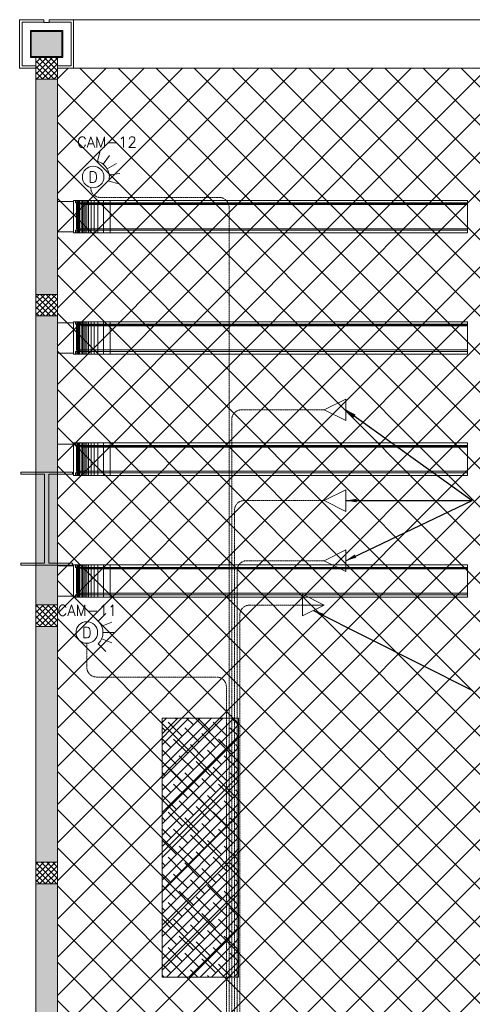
# Model space of a CAD drawing. Header units: millimetres. Extents: x -150 to 17700, y -13097 to 13830.
# Tile 6 of 67: x -150 to 4047, y 4714 to 13830. Entities that reach past the tile are written whole.
import ezdxf
from ezdxf.enums import TextEntityAlignment as Align

# ---------------------------------------------------------------- set-up
doc = ezdxf.new("R2010")
doc.units = ezdxf.units.MM
doc.header["$MEASUREMENT"] = 0
doc.linetypes.add('HIDDENX2', pattern=[0.75, 0.5, -0.25])
doc.layers.get('0').update_dxf_attribs({"lineweight": 5})
for name, color, linetype, lineweight, true_color in [('M-MEP-ELIT-CABLE', 7, 'HIDDENX2', 20, 0x960000), ('M-MEP-ELIT-DEVICES', 5, 'Continuous', 20, 0x0000ff), ('M-MEP-ELTV-CABLE', 7, 'HIDDENX2', 20, 0x007d00), ('M-MEP-ELTV-CAM', 5, 'Continuous', 20, 0x0000ff), ('RCP XREF$0$A-CEILING-01', 9, 'Continuous', 0, 0x808080), ('RCP XREF$0$A-CEILING-07', 9, 'Continuous', 0, 0x808080), ('RCP XREF$0$A-CLMN P', 9, 'Continuous', 0, 0x808080), ('RCP XREF$0$A-Wall & Column', 9, 'Continuous', 0, 0x808080), ('RCP XREF$0$Column', 9, 'Continuous', 0, 0x808080), ('RCP XREF$0$ND_26_HATCH', 9, 'Continuous', 0, 0x808080), ('RCP XREF$0$XR-CP-DS$0$A-DOWN LIG', 9, 'Continuous', 0, 0x808080), ('RCP XREF$0$XR-CP-DS$0$Level 24', 9, 'Continuous', 0, 0x808080)]:
    doc.layers.add(name, color=color, linetype=linetype, lineweight=lineweight, true_color=true_color)
doc.layers.add('M-MEP-ELLG-TEXT', color=7, linetype='Continuous', lineweight=15)
doc.layers.add('M-MEP-GEN', color=7, linetype='Continuous', lineweight=5)
doc.styles.add('Oswald Light', font='txt')
doc.styles.get("Standard").update_dxf_attribs({"font": 'romans.shx'})
doc.dimstyles.new('MDS-50', dxfattribs={"dimtxt": 100, "dimasz": 100, "dimexe": 50, "dimexo": 50, "dimgap": 25, "dimtad": 1, "dimdec": 0, "dimtxsty": 'Oswald Light', "dimcen": 0, "dimdle": 1.5875, "dimazin": 0, "dimtfac": 1, "dimtdec": 0, "dimtix": 1, "dimtmove": 0, "dimatfit": 0, "dimfxl": 1, "dimfrac": 2, "dimtolj": 1, "dimarcsym": 0})

# ---------------------------------------------------------------- blocks, each defined once
blk = doc.blocks.new('RCP XREF')
at = {"layer": 'RCP XREF$0$ND_26_HATCH', "lineweight": 0, "true_color": 0x808080, "transparency": 33554687}
h = blk.add_hatch(color=8, dxfattribs=at)
h.dxf.hatch_style = 1
h.paths.add_polyline_path([(242, 13722), (-42, 13722), (-42, 13488), (242, 13488)])
h = blk.add_hatch(color=8, dxfattribs=at)
h.dxf.hatch_style = 1
h.paths.add_polyline_path([(200, 13280), (0, 13280), (0, 0), (4190, 0), (4190, 650), (4390, 650), (4390, 850), (3990, 850), (3990, 200), (200, 200), (200, 8735.8), (200, 8835.8), (200, 9585.8), (200, 9685.8), (200, 10435.8), (200, 10535.8), (200, 11285.8), (200, 11385.8), (200, 12135.8), (200, 12235.8)])
h.paths.add_polyline_path([(0, 11087.2), (200, 11087.2), (200, 11287.2), (0, 11287.2)], flags=17)
h.paths.add_polyline_path([(0, 8211.4), (200, 8211.4), (200, 8411.4), (0, 8411.4)], flags=17)
h.paths.add_polyline_path([(0, 5830), (200, 5830), (200, 6030), (0, 6030)], flags=17)
h.paths.add_polyline_path([(0, 3420), (200, 3420), (200, 3620), (0, 3620)], flags=17)
h.paths.add_polyline_path([(0, 0), (200, 0), (200, 200), (0, 200)], flags=17)
h.paths.add_polyline_path([(1995, 0.3), (2195, 0.3), (2195, 200.3), (1995, 200.3)], flags=16)
h.paths.add_polyline_path([(3990, 0), (4190, 0), (4190, 200), (3990, 200)], flags=17)
h.paths.add_polyline_path([(4190, 650), (4390, 650), (4390, 850), (4190, 850)], flags=17)
at = {"layer": 'RCP XREF$0$A-CEILING-01', "color": 8, "linetype": 'Continuous', "lineweight": 0, "true_color": 0x808080}
for p, q in [((200, 13281.5), (298.5, 13380)), ((200, 12927.9), (652.1, 13380)), ((200, 12574.4), (1005.6, 13380)), ((200, 12220.8), (1359.2, 13380)), ((200, 11867.3), (1712.7, 13380)), ((200, 11513.7), (2066.3, 13380)), ((200, 11160.2), (2419.8, 13380)), ((200, 10806.6), (2773.4, 13380)), ((200, 10453), (3127, 13380)), ((200, 10099.5), (3480.5, 13380)), ((200, 9745.9), (3834.1, 13380)), ((200, 9392.4), (4187.6, 13380)), ((200, 9038.8), (4541.2, 13380)), ((200, 8685.3), (4894.7, 13380)), ((200, 8331.7), (5248.3, 13380)), ((200, 7978.2), (5601.8, 13380)), ((200, 7271.1), (6308.9, 13380)), ((200, 6917.5), (6662.5, 13380)), ((200, 6564), (7016, 13380)), ((200, 6210.4), (7369.6, 13380)), ((200, 5856.9), (7723.1, 13380)), ((200, 5149.7), (8430.3, 13380)), ((200, 4796.2), (8783.8, 13380)), ((200, 3735.5), (9844.5, 13380)), ((200, 7624.6), (5890, 13314.6)), ((277.4, 4520), (9137.4, 13380)), ((10245.6, 3542.9), (408.6, 13380)), ((441.6, 3270), (10551.6, 13380)), ((630.9, 4520), (9490.9, 13380)), ((5890, 8252.1), (762.1, 13380)), ((6077.3, 8418.4), (1115.7, 13380)), ((1148.7, 3270), (11258.7, 13380)), ((10776, 4073.3), (1469.2, 13380)), ((1502.2, 3270), (11612.2, 13380)), ((5890.1, 9312.7), (1822.8, 13380)), ((11129.5, 4426.8), (2176.3, 13380)), ((2209.3, 3270), (12319.3, 13380)), ((10834.4, 5075.5), (2529.9, 13380)), ((2562.9, 3270), (12672.9, 13380)), ((11011.1, 5252.3), (2883.5, 13380)), ((11187.9, 5429.1), (3237, 13380)), ((11364.7, 5605.9), (3590.6, 13380)), ((6029.9, 11294.2), (3944.1, 13380)), ((10125.7, 3309.3), (200, 13235)), ((1855.8, 3270), (11865.8, 13280)), ((10011.5, 3070), (200, 12881.5)), ((9457.9, 3270), (200, 12527.9)), ((9104.4, 3270), (200, 12174.4)), ((5990.8, 6030), (200, 11820.8)), ((8397.3, 3270), (200, 11467.3)), ((200, 5503.3), (5890.1, 11193.4)), ((8043.7, 3270), (200, 11113.7)), ((7690.2, 3270), (200, 10760.2)), ((7336.6, 3270), (200, 10406.6)), ((6983, 3270), (200, 10053)), ((5979.5, 3920), (200, 9699.5)), ((5625.9, 3920), (200, 9345.9)), ((200, 3382), (5948, 9130)), ((5272.4, 3920), (200, 8992.4)), ((4918.8, 3920), (200, 8638.8)), ((795.1, 3270), (5890, 8364.9)), ((4565.3, 3920), (200, 8285.3)), ((4211.7, 3920), (200, 7931.7)), ((3945, 3833.2), (200, 7578.2)), ((3945, 3479.6), (200, 7224.6)), ((3801.1, 3270), (200, 6871.1)), ((3447.5, 3270), (200, 6517.5)), ((3094, 3270), (200, 6164)), ((2740.4, 3270), (200, 5810.4)), ((2386.9, 3270), (200, 5456.9)), ((2033.3, 3270), (200, 5103.3)), ((429.7, 4520), (200, 4749.7))]:
    blk.add_line(p, q, dxfattribs=at)
at = {"layer": 'RCP XREF$0$A-CEILING-01', "color": 8, "lineweight": 0, "true_color": 0x808080}
for p, q in [((350, 13380), (200, 13380)), ((200, 13380), (200, 4520)), ((5890, 13380), (350, 13380))]:
    blk.add_line(p, q, dxfattribs=at)
at = {"layer": 'RCP XREF$0$A-CEILING-07', "color": 8, "linetype": 'Continuous', "lineweight": 0, "true_color": 0x808080}
for p, q in [((1170.4, 7324), (1210.9, 7364.5)), ((1170.4, 7219.7), (1315.2, 7364.5)), ((1170.4, 7115.4), (1419.5, 7364.5)), ((1170.4, 7011.1), (1523.8, 7364.5)), ((1170.4, 6906.8), (1628.1, 7364.5)), ((1170.4, 6802.5), (1732.4, 7364.5)), ((1170.4, 6698.2), (1836.7, 7364.5)), ((1170.4, 6593.9), (1878.3, 7301.9)), ((1355.9, 7196.6), (1225.5, 7327)), ((1303.7, 7353), (1292.2, 7364.5)), ((1460.2, 7300.9), (1396.5, 7364.5)), ((1616.6, 7248.7), (1500.8, 7364.5)), ((1773.1, 7196.6), (1642.7, 7327)), ((1720.9, 7353), (1709.4, 7364.5)), ((1877.4, 7300.9), (1813.7, 7364.5)), ((1199.4, 7248.7), (1170.4, 7277.8)), ((1512.3, 7144.4), (1382, 7274.8)), ((1668.8, 7092.3), (1538.4, 7222.7)), ((1878.3, 7195.6), (1799.1, 7274.8)), ((1170.4, 6489.6), (1878.3, 7197.6)), ((1251.6, 7092.3), (1170.4, 7173.5)), ((1408, 7040.1), (1277.7, 7170.5)), ((1564.5, 6988), (1434.1, 7118.4)), ((1825.2, 7040.1), (1694.8, 7170.5)), ((1878.3, 7091.3), (1851.3, 7118.4)), ((1170.4, 6385.3), (1878.3, 7093.3)), ((1303.7, 6935.8), (1173.4, 7066.2)), ((1720.9, 6935.8), (1590.5, 7066.2)), ((1170.4, 6281), (1878.3, 6989)), ((1460.2, 6883.7), (1329.8, 7014.1)), ((1616.6, 6831.5), (1486.3, 6961.9)), ((1877.4, 6883.7), (1747, 7014.1)), ((1170.4, 6176.7), (1878.3, 6884.7)), ((1199.4, 6831.5), (1170.4, 6860.6)), ((1355.9, 6779.4), (1225.5, 6909.8)), ((1512.3, 6727.2), (1382, 6857.6)), ((1773.1, 6779.4), (1642.7, 6909.8)), ((1878.3, 6778.4), (1799.1, 6857.6)), ((1170.4, 6072.4), (1878.3, 6780.4)), ((1251.6, 6675.1), (1170.4, 6756.3)), ((1408, 6622.9), (1277.7, 6753.3)), ((1668.8, 6675.1), (1538.4, 6805.5)), ((1825.2, 6622.9), (1694.8, 6753.3)), ((1170.4, 5968.1), (1878.3, 6676.1)), ((1564.5, 6570.8), (1434.1, 6701.2)), ((1878.3, 6674.1), (1851.3, 6701.2)), ((1170.4, 5863.8), (1878.3, 6571.8)), ((1303.7, 6518.6), (1173.4, 6649)), ((1460.2, 6466.5), (1329.8, 6596.9)), ((1720.9, 6518.6), (1590.5, 6649)), ((1877.4, 6466.5), (1747, 6596.9)), ((1355.9, 6362.2), (1225.5, 6492.6)), ((1616.6, 6414.3), (1486.3, 6544.7)), ((1773.1, 6362.2), (1642.7, 6492.6)), ((1170.4, 5759.5), (1878.3, 6467.5)), ((1199.4, 6414.3), (1170.4, 6443.4)), ((1512.3, 6310), (1382, 6440.4)), ((1668.8, 6257.9), (1538.4, 6388.3)), ((1878.3, 6361.2), (1799.1, 6440.4)), ((1170.4, 5655.2), (1878.3, 6363.2)), ((1251.6, 6257.9), (1170.4, 6339.1)), ((1408, 6205.7), (1277.7, 6336.1)), ((1825.2, 6205.7), (1694.8, 6336.1)), ((1170.4, 5550.9), (1878.3, 6258.9)), ((1303.7, 6101.4), (1173.4, 6231.8)), ((1564.5, 6153.6), (1434.1, 6284)), ((1720.9, 6101.4), (1590.5, 6231.8)), ((1878.3, 6256.9), (1851.3, 6284)), ((1170.4, 5446.6), (1878.3, 6154.6)), ((1460.2, 6049.3), (1329.8, 6179.7)), ((1616.6, 5997.1), (1486.3, 6127.5)), ((1877.4, 6049.3), (1747, 6179.7)), ((1170.4, 5342.3), (1878.3, 6050.3)), ((1199.4, 5997.1), (1170.4, 6026.2)), ((1355.9, 5945), (1225.5, 6075.4)), ((1512.3, 5892.9), (1382, 6023.2)), ((1773.1, 5945), (1642.7, 6075.4)), ((1878.3, 5944), (1799.1, 6023.2)), ((1170.4, 5238), (1878.3, 5946)), ((1668.8, 5840.7), (1538.4, 5971.1)), ((1251.6, 5840.7), (1170.4, 5921.9)), ((1170.4, 5133.7), (1878.3, 5841.7)), ((1408, 5788.6), (1277.7, 5918.9)), ((1564.5, 5736.4), (1434.1, 5866.8)), ((1825.2, 5788.6), (1694.8, 5918.9)), ((1878.3, 5839.7), (1851.3, 5866.8)), ((1303.7, 5684.3), (1173.4, 5814.6)), ((1460.2, 5632.1), (1329.8, 5762.5)), ((1720.9, 5684.3), (1590.5, 5814.6)), ((1877.4, 5632.1), (1747, 5762.5)), ((1170.4, 5029.4), (1878.3, 5737.4)), ((1355.9, 5527.8), (1225.5, 5658.2)), ((1616.6, 5580), (1486.3, 5710.3)), ((1773.1, 5527.8), (1642.7, 5658.2)), ((1199.4, 5580), (1170.4, 5609)), ((1210, 4964.7), (1878.3, 5633.1)), ((1512.3, 5475.7), (1382, 5606)), ((1878.3, 5526.8), (1799.1, 5606)), ((1251.6, 5423.5), (1170.4, 5504.7)), ((1408, 5371.4), (1277.7, 5501.7)), ((1314.3, 4964.7), (1878.3, 5528.8)), ((1668.8, 5423.5), (1538.4, 5553.9)), ((1825.2, 5371.4), (1694.8, 5501.7)), ((1303.7, 5267.1), (1173.4, 5397.4)), ((1418.6, 4964.7), (1878.3, 5424.5)), ((1564.5, 5319.2), (1434.1, 5449.6)), ((1720.9, 5267.1), (1590.5, 5397.4)), ((1878.3, 5422.5), (1851.3, 5449.6)), ((1460.2, 5214.9), (1329.8, 5345.3)), ((1616.6, 5162.8), (1486.3, 5293.1)), ((1522.9, 4964.7), (1878.3, 5320.2)), ((1877.4, 5214.9), (1747, 5345.3)), ((1355.9, 5110.6), (1225.5, 5241)), ((1627.2, 4964.7), (1878.3, 5215.9)), ((1773.1, 5110.6), (1642.7, 5241)), ((1199.4, 5162.8), (1170.4, 5191.8)), ((1512.3, 5058.5), (1382, 5188.8)), ((1668.8, 5006.3), (1538.4, 5136.7)), ((1731.5, 4964.7), (1878.3, 5111.6)), ((1878.3, 5109.6), (1799.1, 5188.8)), ((1251.6, 5006.3), (1170.4, 5087.5)), ((1397.5, 4964.7), (1277.7, 5084.5)), ((1501.8, 4964.7), (1434.1, 5032.4)), ((1814.7, 4964.7), (1694.8, 5084.5)), ((1878.3, 5005.3), (1851.3, 5032.4)), ((1188.9, 4964.7), (1173.4, 4980.2)), ((1606.1, 4964.7), (1590.5, 4980.2)), ((1835.8, 4964.7), (1878.3, 5007.3))]:
    blk.add_line(p, q, dxfattribs=at)
at = {"layer": 'RCP XREF$0$A-CEILING-07', "color": 8, "lineweight": 0, "true_color": 0x808080}
for p, q in [((1170.4, 7364.5), (1878.3, 7364.5)), ((1170.4, 4964.7), (1170.4, 7364.5)), ((1878.3, 7364.5), (1878.3, 4964.7)), ((1878.3, 4964.7), (1170.4, 4964.7))]:
    blk.add_line(p, q, dxfattribs=at)
at = {"layer": 'RCP XREF$0$A-CLMN P', "color": 8, "lineweight": 0, "true_color": 0x808080}
for p, q in [((-150, 13380), (-150, 13830)), ((-150, 13830), (75, 13830)), ((-128, 13402), (-128, 13808)), ((-128, 13808), (73, 13808)), ((75, 13830), (75, 13805)), ((75, 13805), (125, 13805)), ((125, 13805), (125, 13830)), ((125, 13830), (350, 13830)), ((328, 13808), (127, 13808)), ((328, 13402), (328, 13808)), ((350, 13830), (350, 13380)), ((-50, 13730), (250, 13730)), ((-50, 13480), (-50, 13730)), ((-42, 13722), (242, 13722)), ((-42, 13488), (-42, 13722)), ((242, 13722), (242, 13488)), ((250, 13730), (250, 13480)), ((0, 13402), (-128, 13402)), ((250, 13480), (-50, 13480)), ((242, 13488), (-42, 13488)), ((200, 13402), (328, 13402)), ((0, 13380), (-150, 13380)), ((350, 13380), (200, 13380))]:
    blk.add_line(p, q, dxfattribs=at)
at = {"layer": 'RCP XREF$0$A-Wall & Column', "color": 8, "lineweight": 0, "true_color": 0x808080}
for p, q in [((350, 13830), (17200, 13830)), ((0, 13480), (0, 0)), ((200, 13480), (0, 13480)), ((0, 13480), (0, 13280)), ((200, 13480), (200, 200)), ((200, 13280), (200, 13480)), ((0, 13280), (200, 13280)), ((200, 11287.2), (0, 11287.2)), ((0, 11287.2), (0, 11087.2)), ((200, 11087.2), (200, 11287.2)), ((0, 11087.2), (200, 11087.2)), ((200, 8411.4), (0, 8411.4)), ((0, 8411.4), (0, 8211.4)), ((200, 8211.4), (200, 8411.4)), ((0, 8211.4), (200, 8211.4)), ((200, 6030), (0, 6030)), ((0, 6030), (0, 5830)), ((200, 5830), (200, 6030)), ((0, 5830), (200, 5830))]:
    blk.add_line(p, q, dxfattribs=at)
at = {"layer": 'RCP XREF$0$Column', "color": 8, "lineweight": 0, "true_color": 0x808080}
for p, q in [((-140.5, 9621.8), (-140.5, 9641.8)), ((-140.5, 9641.8), (340.5, 9641.8)), ((80.5, 9621.8), (-140.5, 9621.8)), ((80.5, 8799.8), (80.5, 9621.8)), ((340.5, 9621.8), (119.5, 9621.8)), ((119.5, 9621.8), (119.5, 8799.8)), ((340.5, 9641.8), (340.5, 9621.8)), ((-140.5, 8779.8), (-140.5, 8799.8)), ((-140.5, 8799.8), (80.5, 8799.8)), ((340.5, 8779.8), (-140.5, 8779.8)), ((119.5, 8799.8), (340.5, 8799.8)), ((340.5, 8799.8), (340.5, 8779.8))]:
    blk.add_line(p, q, dxfattribs=at)
at = {"layer": 'RCP XREF$0$ND_26_HATCH', "color": 8, "linetype": 'Continuous', "lineweight": 0, "true_color": 0x808080}
for p, q in [((0, 13432.1), (47.9, 13480)), ((0, 13379.1), (100.9, 13480)), ((0, 13326), (154, 13480)), ((170.6, 13280), (0, 13450.6)), ((7, 13280), (200, 13473)), ((200, 13303.6), (23.6, 13480)), ((60, 13280), (200, 13420)), ((200, 13356.7), (76.7, 13480)), ((200, 13409.7), (129.7, 13480)), ((200, 13462.7), (182.7, 13480)), ((117.6, 13280), (0, 13397.6)), ((64.5, 13280), (0, 13344.5)), ((113.1, 13280), (200, 13366.9)), ((166.1, 13280), (200, 13313.9)), ((11.5, 13280), (0, 13291.5)), ((0, 11257.8), (29.5, 11287.2)), ((0, 11204.7), (82.5, 11287.2)), ((0, 11151.7), (135.5, 11287.2)), ((0, 11098.7), (188.6, 11287.2)), ((189, 11087.2), (0, 11276.2)), ((136, 11087.2), (0, 11223.2)), ((41.6, 11087.2), (200, 11245.6)), ((200, 11129.3), (42.1, 11287.2)), ((200, 11182.3), (95.1, 11287.2)), ((200, 11235.3), (148.1, 11287.2)), ((83, 11087.2), (0, 11170.2)), ((94.6, 11087.2), (200, 11192.6)), ((147.7, 11087.2), (200, 11139.6)), ((29.9, 11087.2), (0, 11117.1)), ((0, 8394), (17.4, 8411.4)), ((0, 8340.9), (70.5, 8411.4)), ((0, 8287.9), (123.5, 8411.4)), ((0, 8234.9), (176.5, 8411.4)), ((200, 8212.5), (1.1, 8411.4)), ((200, 8265.5), (54.1, 8411.4)), ((200, 8318.5), (107.1, 8411.4)), ((200, 8371.6), (160.2, 8411.4)), ((148, 8211.4), (0, 8359.4)), ((95, 8211.4), (0, 8306.4)), ((29.6, 8211.4), (200, 8381.8)), ((82.6, 8211.4), (200, 8328.8)), ((42, 8211.4), (0, 8253.4)), ((135.6, 8211.4), (200, 8275.8)), ((188.7, 8211.4), (200, 8222.7)), ((0, 6007.5), (22.5, 6030)), ((0, 5954.5), (75.5, 6030)), ((0, 5901.4), (128.6, 6030)), ((0, 5848.4), (181.6, 6030)), ((196, 5830), (0, 6026)), ((200, 5879), (49, 6030)), ((200, 5932), (102, 6030)), ((200, 5985.1), (155.1, 6030)), ((142.9, 5830), (0, 5972.9)), ((34.6, 5830), (200, 5995.4)), ((87.7, 5830), (200, 5942.3)), ((89.9, 5830), (0, 5919.9)), ((36.9, 5830), (0, 5866.9)), ((140.7, 5830), (200, 5889.3)), ((193.7, 5830), (200, 5836.3))]:
    blk.add_line(p, q, dxfattribs=at)
at = {"layer": 'RCP XREF$0$XR-CP-DS$0$A-DOWN LIG', "color": 8, "lineweight": 0, "true_color": 0x808080}
for p, q in [((350, 12147.7), (200, 12147.7)), ((200, 12147.7), (200, 11867)), ((350, 11857), (350, 12157)), ((350, 12157), (367.1, 12157)), ((350, 11867), (350, 12147.7)), ((4000.4, 12157), (367, 12157)), ((367, 12157), (367, 12133.2)), ((367, 12133.2), (4000.4, 12133.2)), ((4000.7, 12128.8), (378.1, 12128.8)), ((378.1, 12128.8), (378.1, 11895.2)), ((381.2, 12157), (381.2, 11857)), ((387, 12157), (387, 11857)), ((395.7, 12157), (395.7, 11857)), ((405.8, 12157), (405.8, 11857)), ((4001.7, 12133.2), (418, 12133.2)), ((418, 12133.2), (418, 12118.9)), ((419.9, 12157), (419.9, 11857)), ((433.3, 12157), (433.3, 11857)), ((445.4, 12157), (445.4, 11857)), ((458.6, 12157), (458.6, 11857)), ((472.4, 12157), (472.4, 11857)), ((488.5, 12157), (488.5, 11857)), ((514.2, 12157), (514.2, 11857)), ((540.3, 12157), (540.3, 11857)), ((574.9, 12157), (574.9, 11857)), ((627.7, 12157), (627.7, 11857)), ((689.6, 12157), (689.6, 11857)), ((4000.4, 12133.2), (4000.4, 12157)), ((4000.7, 11895.2), (4000.7, 12128.8)), ((4001.7, 12118.9), (4001.7, 12133.2)), ((418, 12118.9), (4001.7, 12118.9)), ((200, 11867), (350, 11867)), ((367.1, 11857), (350, 11857)), ((367.1, 11857), (367.1, 11880.8)), ((367.1, 11880.8), (4000.4, 11880.8)), ((4000.4, 11857), (367.1, 11857)), ((378.1, 11895.2), (4000.7, 11895.2)), ((418, 11880.8), (418, 11895.2)), ((418, 11895.2), (4001.7, 11895.2)), ((4001.7, 11880.8), (418, 11880.8)), ((4000.4, 11880.8), (4000.4, 11857)), ((4001.7, 11895.2), (4001.7, 11880.8)), ((350, 10734), (350, 11034)), ((350, 11034), (367.1, 11034)), ((4000.4, 11034), (367, 11034)), ((367, 11034), (367, 11010.2)), ((381.2, 11034), (381.2, 10734)), ((387, 11034), (387, 10734)), ((395.7, 11034), (395.7, 10734)), ((405.8, 11034), (405.8, 10734)), ((419.9, 11034), (419.9, 10734)), ((433.3, 11034), (433.3, 10734)), ((445.4, 11034), (445.4, 10734)), ((458.6, 11034), (458.6, 10734)), ((472.4, 11034), (472.4, 10734)), ((488.5, 11034), (488.5, 10734)), ((514.2, 11034), (514.2, 10734)), ((540.3, 11034), (540.3, 10734)), ((574.9, 11034), (574.9, 10734)), ((627.7, 11034), (627.7, 10734)), ((689.6, 11034), (689.6, 10734)), ((4000.4, 11010.2), (4000.4, 11034)), ((350, 11024.7), (200, 11024.7)), ((200, 11024.7), (200, 10744)), ((350, 10744), (350, 11024.7)), ((367, 11010.2), (4000.4, 11010.2)), ((4000.7, 11005.8), (378.1, 11005.8)), ((378.1, 11005.8), (378.1, 10772.1)), ((4001.7, 11010.2), (418, 11010.2)), ((418, 11010.2), (418, 10995.8)), ((418, 10995.8), (4001.7, 10995.8)), ((4000.7, 10772.1), (4000.7, 11005.8)), ((4001.7, 10995.8), (4001.7, 11010.2)), ((367.1, 10734), (367.1, 10757.8)), ((367.1, 10757.8), (4000.4, 10757.8)), ((378.1, 10772.1), (4000.7, 10772.1)), ((418, 10757.8), (418, 10772.1)), ((418, 10772.1), (4001.7, 10772.1)), ((4001.7, 10757.8), (418, 10757.8)), ((4000.4, 10757.8), (4000.4, 10734)), ((4001.7, 10772.1), (4001.7, 10757.8)), ((200, 10744), (350, 10744)), ((367.1, 10734), (350, 10734)), ((4000.4, 10734), (367.1, 10734)), ((350, 9901.7), (200, 9901.7)), ((200, 9901.7), (200, 9621)), ((350, 9611), (350, 9911)), ((350, 9911), (367.1, 9911)), ((350, 9621), (350, 9901.7)), ((4000.4, 9911), (367, 9911)), ((367, 9911), (367, 9887.2)), ((367, 9887.2), (4000.4, 9887.2)), ((4000.7, 9882.8), (378.1, 9882.8)), ((378.1, 9882.8), (378.1, 9649.1)), ((381.2, 9911), (381.2, 9611)), ((387, 9911), (387, 9611)), ((395.7, 9911), (395.7, 9611)), ((405.8, 9911), (405.8, 9611)), ((4001.7, 9887.2), (418, 9887.2)), ((418, 9887.2), (418, 9872.8)), ((418, 9872.8), (4001.7, 9872.8)), ((419.9, 9911), (419.9, 9611)), ((433.3, 9911), (433.3, 9611)), ((445.4, 9911), (445.4, 9611)), ((458.6, 9911), (458.6, 9611)), ((472.4, 9911), (472.4, 9611)), ((488.5, 9911), (488.5, 9611)), ((514.2, 9911), (514.2, 9611)), ((540.3, 9911), (540.3, 9611)), ((574.9, 9911), (574.9, 9611)), ((627.7, 9911), (627.7, 9611)), ((689.6, 9911), (689.6, 9611)), ((4000.4, 9887.2), (4000.4, 9911)), ((4000.7, 9649.1), (4000.7, 9882.8)), ((4001.7, 9872.8), (4001.7, 9887.2)), ((200, 9621), (350, 9621)), ((367.1, 9611), (350, 9611)), ((367.1, 9611), (367.1, 9634.8)), ((367.1, 9634.8), (4000.4, 9634.8)), ((4000.4, 9611), (367.1, 9611)), ((378.1, 9649.1), (4000.7, 9649.1)), ((418, 9634.8), (418, 9649.1)), ((418, 9649.1), (4001.7, 9649.1)), ((4001.7, 9634.8), (418, 9634.8)), ((4000.4, 9634.8), (4000.4, 9611)), ((4001.7, 9649.1), (4001.7, 9634.8)), ((350, 8773.7), (200, 8773.7)), ((200, 8773.7), (200, 8493)), ((350, 8483), (350, 8783)), ((350, 8783), (367.1, 8783)), ((350, 8493), (350, 8773.7)), ((4000.4, 8783), (367, 8783)), ((367, 8783), (367, 8759.2)), ((367, 8759.2), (4000.4, 8759.2)), ((4000.7, 8754.8), (378.1, 8754.8)), ((378.1, 8754.8), (378.1, 8521.1)), ((381.2, 8783), (381.2, 8483)), ((387, 8783), (387, 8483)), ((395.7, 8783), (395.7, 8483)), ((405.8, 8783), (405.8, 8483)), ((4001.7, 8759.2), (418, 8759.2)), ((418, 8759.2), (418, 8744.8)), ((419.9, 8783), (419.9, 8483)), ((433.3, 8783), (433.3, 8483)), ((445.4, 8783), (445.4, 8483)), ((458.6, 8783), (458.6, 8483)), ((472.4, 8783), (472.4, 8483)), ((488.5, 8783), (488.5, 8483)), ((514.2, 8783), (514.2, 8483)), ((540.3, 8783), (540.3, 8483)), ((574.9, 8783), (574.9, 8483)), ((627.7, 8783), (627.7, 8483)), ((689.6, 8783), (689.6, 8483)), ((4000.4, 8759.2), (4000.4, 8783)), ((4000.7, 8521.1), (4000.7, 8754.8)), ((4001.7, 8744.8), (4001.7, 8759.2)), ((418, 8744.8), (4001.7, 8744.8)), ((200, 8493), (350, 8493)), ((367.1, 8483), (350, 8483)), ((367.1, 8483), (367.1, 8506.8)), ((367.1, 8506.8), (4000.4, 8506.8)), ((4000.4, 8483), (367.1, 8483)), ((378.1, 8521.1), (4000.7, 8521.1)), ((418, 8506.8), (418, 8521.1)), ((418, 8521.1), (4001.7, 8521.1)), ((4001.7, 8506.8), (418, 8506.8)), ((4000.4, 8506.8), (4000.4, 8483)), ((4001.7, 8521.1), (4001.7, 8506.8))]:
    blk.add_line(p, q, dxfattribs=at)
at = {"layer": 'RCP XREF$0$XR-CP-DS$0$Level 24', "color": 8, "linetype": 'Continuous', "lineweight": 0, "true_color": 0x808080}
blk.add_line((350, 13380), (17200, 13380), dxfattribs=at)
blk = doc.blocks.new('DOME-CCTV-CM')
at = {"color": 0}
for p, q in [((106.1, 106.1), (176.8, 176.8)), ((138.6, 57.4), (231, 95.7)), ((150, 0), (250, 0)), ((138.6, -57.4), (231, -95.7)), ((106.1, -106.1), (176.8, -176.8))]:
    blk.add_line(p, q, dxfattribs=at)
blk.add_circle((0, 0), 100, dxfattribs=at)
blk.add_arc((0, 0), 150, 315, 45, dxfattribs=at)
blk.add_attdef('D', text='', height=100, dxfattribs=at).set_placement((0, 0), align=Align.MIDDLE_CENTER)
blk = doc.blocks.new('DDO-RJ45')
at = {"color": 0}
blk.add_line((0, 200), (0, 0), dxfattribs=at)
blk.add_lwpolyline([(-100, 200), (100, 200), (0, 0), (0, 0)], close=True, dxfattribs=at)
blk = doc.blocks.new('SDO-RJ45')
at = {"color": 0}
blk.add_lwpolyline([(-100, 200), (100, 200), (0, 0), (0, 0)], close=True, dxfattribs=at)

msp = doc.modelspace()

# ---------------------------------------------------------------- linework, layer by layer
at = {"layer": 'M-MEP-ELIT-CABLE', "ltscale": 5}
for points in [[(2673.5, 10218.2), (1906.4, 10218.2, 0.414214), (1816.4, 10128.2), (1816.4, 4419.4, 0.414214), (1906.4, 4329.4), (12038, 4329.4, -0.414214), (12128, 4239.4), (12128, 2977, 0.414214), (12218, 2887), (12542, 2887, -0.414214), (12632, 2797), (12632, 1856.7)], [(12657, 1856.7), (12657, 2822, 0.414214), (12567, 2912), (12243, 2912, -0.414214), (12153, 3002), (12153, 4264.4, 0.414214), (12063, 4354.4), (1931.4, 4354.4, -0.414214), (1841.4, 4444.4), (1841.4, 9288.1, -0.414214), (1931.4, 9378.1), (2673.5, 9378.1)], [(2673.5, 8821.5), (1956.4, 8821.5, 0.414214), (1866.4, 8731.5), (1866.4, 4469.4, 0.414214), (1956.4, 4379.4), (12790.1, 4379.4, -0.414214), (12880.1, 4289.4), (12880.1, 1897.4, -0.414214), (12790.1, 1807.4), (12657, 1807.4)], [(2473.5, 8410.3), (1981.4, 8410.3, 0.414214), (1891.4, 8320.3), (1891.4, 4494.4, 0.414214), (1981.4, 4404.4), (12815.1, 4404.4, -0.414214), (12905.1, 4314.4), (12905.1, 1872.4, -0.414214), (12815.1, 1782.4), (12657, 1782.4)]]:
    msp.add_lwpolyline(points, format="xyb", dxfattribs=at)
at = {"layer": 'M-MEP-ELTV-CABLE', "ltscale": 5}
for points in [[(12607, 1856.7), (12607, 2772, 0.414214), (12517, 2862), (12193, 2862, -0.414214), (12103, 2952), (12103, 4214.4, 0.414214), (12013, 4304.4), (1881.4, 4304.4, -0.414214), (1791.4, 4394.4), (1791.4, 12094, 0.414214), (1701.4, 12184), (599, 12184, -0.414214), (509, 12274), (509, 12276.3)], [(12582, 1856.7), (12582, 2747, 0.414214), (12492, 2837), (12168, 2837, -0.414214), (12078, 2927), (12078, 4189.4, 0.414214), (11988, 4279.4), (1856.4, 4279.4, -0.414214), (1766.4, 4369.4), (1766.4, 7654.5, 0.414214), (1676.4, 7744.5), (562.4, 7744.5, -0.414214), (472.4, 7834.5), (472.4, 8056.5)]]:
    msp.add_lwpolyline(points, format="xyb", dxfattribs=at)

# ---------------------------------------------------------------- block references
at = {"ltscale": 5}
msp.add_blockref('RCP XREF', (0, 0), dxfattribs=at)
at = {"layer": 'M-MEP-ELIT-DEVICES', "xscale": -1, "rotation": 270}
for p in [(2673.5, 10218.2), (2673.5, 9378.1), (2673.5, 8821.5)]:
    msp.add_blockref('SDO-RJ45', p, dxfattribs=at)
at = {"layer": 'M-MEP-ELIT-DEVICES', "rotation": 89.99999999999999}
msp.add_blockref('DDO-RJ45', (2673.5, 8410.3), dxfattribs=at)
at = {"layer": 'M-MEP-ELTV-CAM', "lineweight": 0}
ref = msp.add_blockref('DOME-CCTV-CM', (531.5, 12373.8), dxfattribs=dict(at, rotation=30))
ref.add_attrib('D', 'D', dxfattribs={"color": 0, "height": 100}).set_placement((531.5, 12373.8), align=Align.MIDDLE_CENTER)
ref = msp.add_blockref('DOME-CCTV-CM', (472.4, 8156.5), dxfattribs=at)
ref.add_attrib('D', 'D', dxfattribs={"color": 0, "height": 100}).set_placement((472.4, 8156.5), align=Align.MIDDLE_CENTER)

# ---------------------------------------------------------------- texts
at = {"layer": 'M-MEP-GEN', "char_height": 100, "attachment_point": 5}
for s, insert in [('CAM-12', (659, 12696.5)), ('CAM-11', (477.4, 8361.4))]:
    msp.add_mtext_dynamic_manual_height_columns(s, width=262.905, gutter_width=3324.7, heights=[0], dxfattribs=dict(at, insert=insert))

# ---------------------------------------------------------------- leaders
at = {"layer": 'M-MEP-ELLG-TEXT'}
for points in [[(2873.5, 10218.2), (4045.5, 9378.1)], [(2873.5, 9378.1), (4045.5, 9378.1)], [(2873.5, 8821.5), (4045.5, 9378.1)], [(2573.5, 8360.3), (4048, 7619.5)]]:
    msp.add_leader(points, dimstyle='MDS-50', override={"dimgap": 25, "dimtad": 0}, dxfattribs=at)

doc.saveas('drawing.dxf')
